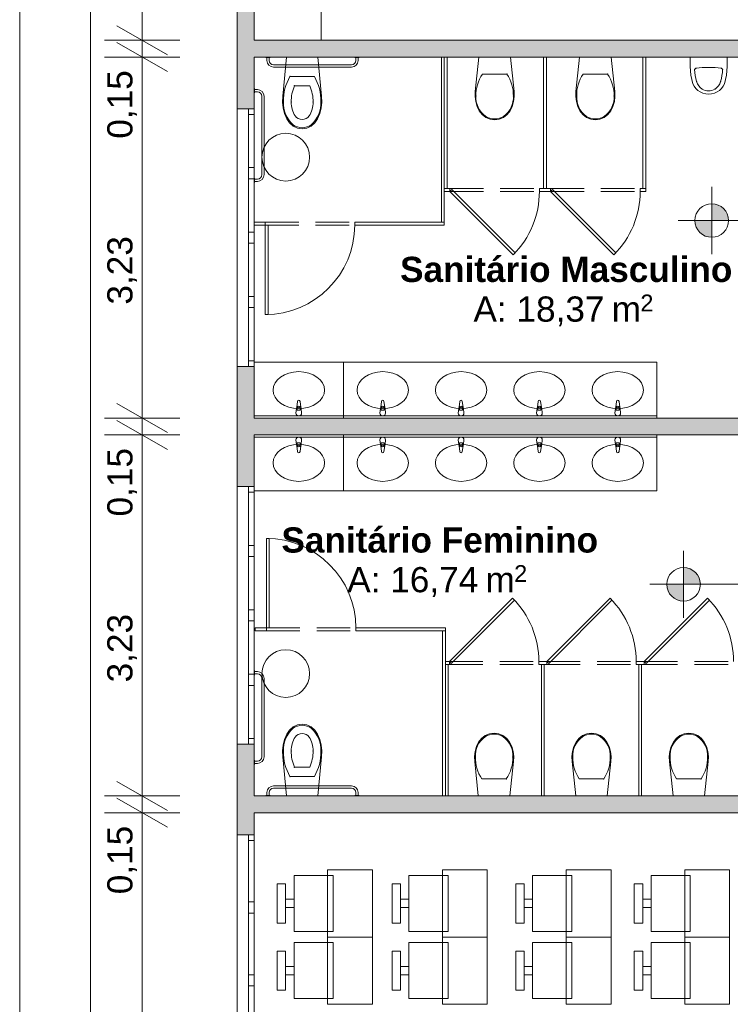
# Model space of a CAD drawing. Header units: millimetres. Extents: x 0 to 723, y 0 to 672.
# Tile 17 of 28: x 493 to 536, y 533 to 592. Entities that reach past the tile are written whole.
import ezdxf
from ezdxf.xclip import XClip

# ---------------------------------------------------------------- set-up
doc = ezdxf.new("R2010")
doc.units = ezdxf.units.MM
doc.header["$MEASUREMENT"] = 0
doc.header["$XCLIPFRAME"] = 0
doc.linetypes.add('Linha Tracejada 2_1', pattern=[3, 2, -1])
for name, color, linetype in [('Cotas - Geral.2D', 7, 'Continuous'), ('Desenho 2D - Geral.2D', 7, 'Continuous'), ('Interior - Mobiliário .ARQ', 7, 'Continuous'), ('Laje.ARQ', 7, 'Continuous'), ('Parede.ARQ', 7, 'Continuous'), ('Zonas.ARQ', 7, 'Continuous')]:
    doc.layers.add(name, color=color, linetype=linetype)
doc.styles.add('GENERATED_STYLE_1', font='txt')
doc.styles.add('GENERATED_STYLE_2', font='txt')

# ---------------------------------------------------------------- blocks, each defined once
blk = doc.blocks.new('Desenho_2_2', base_point=(-392.832, 470.64))
at = {"layer": 'Cotas - Geral.2D', "linetype": 'Continuous', "lineweight": 0}
for points in [[(534.51, 580.161), (535.51, 580.161), (535.433, 580.544), (535.217, 580.868), (534.892, 581.085), (534.51, 581.161)], [(534.51, 580.161), (533.51, 580.161), (533.586, 579.778), (533.802, 579.454), (534.127, 579.237), (534.51, 579.161)], [(532.829, 558.494), (533.829, 558.494), (533.753, 558.876), (533.536, 559.201), (533.211, 559.418), (532.829, 559.494)], [(532.829, 558.494), (531.829, 558.494), (531.905, 558.111), (532.122, 557.787), (532.446, 557.57), (532.829, 557.494)]]:
    blk.add_hatch(color=7, dxfattribs=at).paths.add_polyline_path(points)
at = {"layer": 'Parede.ARQ', "linetype": 'Continuous', "lineweight": 0}
for points in [[(506.244, 586.811), (507.244, 586.811), (507.244, 594.885), (506.244, 594.885)], [(507.244, 589.894), (545.511, 589.894), (545.511, 590.894), (507.244, 590.894)], [(506.244, 564.311), (507.244, 564.311), (507.244, 571.477), (506.244, 571.477)], [(507.244, 567.394), (556.511, 567.394), (556.511, 568.394), (507.244, 568.394)], [(506.244, 545.894), (507.244, 545.894), (507.244, 548.977), (506.244, 548.977)], [(507.244, 544.894), (506.244, 545.894), (506.244, 543.575), (507.244, 543.575)], [(507.244, 544.894), (542.844, 544.894), (541.844, 545.894), (506.244, 545.894)]]:
    blk.add_hatch(color=36, dxfattribs=at).paths.add_polyline_path(points)
at = {"layer": 'Cotas - Geral.2D', "color": 7, "linetype": 'Continuous', "lineweight": 0}
for p, q in [((493.286, 353.256), (493.286, 627.227)), ((500.582, 590.894), (500.582, 626.227)), ((499.082, 591.76), (502.082, 590.028)), ((502.832, 590.894), (498.332, 590.894)), ((499.082, 590.76), (502.082, 589.028)), ((500.582, 589.894), (500.582, 590.894)), ((502.832, 589.894), (498.332, 589.894)), ((500.582, 568.394), (500.582, 589.894)), ((534.51, 578.161), (534.51, 582.161)), ((532.51, 580.161), (541.25, 580.161)), ((499.082, 569.26), (502.082, 567.528)), ((502.832, 568.394), (498.332, 568.394)), ((499.082, 568.26), (502.082, 566.528)), ((500.582, 567.394), (500.582, 568.394)), ((502.832, 567.394), (498.332, 567.394)), ((500.582, 545.894), (500.582, 567.394)), ((532.829, 556.494), (532.829, 560.494)), ((530.829, 558.494), (539.57, 558.494)), ((499.082, 546.76), (502.082, 545.028)), ((500.582, 544.894), (500.582, 546.361)), ((502.832, 545.894), (498.332, 545.894)), ((502.082, 544.028), (499.082, 545.76)), ((499.082, 545.76), (502.082, 544.028)), ((500.582, 544.894), (500.582, 545.894)), ((502.832, 544.894), (498.332, 544.894)), ((502.832, 544.894), (498.332, 544.894)), ((500.582, 507.59), (500.582, 544.894)), ((500.582, 543.427), (500.582, 544.894))]:
    blk.add_line(p, q, dxfattribs=at)
for centre in [(534.51, 580.161), (532.829, 558.494)]:
    blk.add_circle(centre, 1, dxfattribs=at)
at = {"layer": 'Desenho 2D - Geral.2D', "color": 7, "linetype": 'Continuous', "lineweight": 0}
blk.add_line((497.511, 632.561), (497.511, 345.256), dxfattribs=at)
at = {"layer": 'Desenho 2D - Geral.2D', "color": 251, "linetype": 'Continuous', "lineweight": 0}
for centre in [(509.136, 583.936), (509.136, 553.176)]:
    blk.add_circle(centre, 1.421, dxfattribs=at)
at = {"layer": 'Interior - Mobiliário .ARQ', "color": 7, "linetype": 'Continuous', "lineweight": 0}
for p, q in [((507.244, 597.561), (507.244, 590.894)), ((511.244, 590.894), (511.244, 597.561)), ((507.244, 590.894), (511.244, 590.894)), ((508.211, 589.894), (507.944, 589.894)), ((507.944, 589.894), (507.944, 589.861)), ((507.944, 589.861), (508.011, 589.861)), ((508.011, 589.861), (508.011, 589.694)), ((508.144, 589.861), (508.011, 589.861)), ((508.144, 589.694), (508.144, 589.861)), ((508.144, 589.861), (508.211, 589.861)), ((508.211, 589.861), (508.211, 589.894)), ((513.044, 589.427), (508.411, 589.427)), ((508.955, 587.558), (509.171, 589.894)), ((509.171, 589.894), (511.051, 589.894)), ((511.051, 589.894), (511.267, 587.558)), ((513.511, 589.894), (513.244, 589.894)), ((513.244, 589.894), (513.244, 589.861)), ((513.244, 589.861), (513.311, 589.861)), ((513.311, 589.861), (513.311, 589.694)), ((513.444, 589.861), (513.311, 589.861)), ((513.444, 589.694), (513.444, 589.861)), ((513.444, 589.861), (513.511, 589.861)), ((513.511, 589.861), (513.511, 589.894)), ((518.578, 589.894), (518.411, 589.894)), ((518.411, 589.894), (518.411, 580.061)), ((518.744, 589.894), (518.578, 589.894)), ((518.578, 589.894), (518.578, 582.061)), ((518.578, 580.061), (518.578, 589.894)), ((518.744, 582.061), (518.744, 589.894)), ((520.638, 589.894), (520.422, 587.85)), ((522.518, 589.894), (520.638, 589.894)), ((522.733, 587.85), (522.518, 589.894)), ((524.661, 589.894), (524.494, 589.894)), ((524.494, 589.894), (524.494, 582.061)), ((524.661, 582.061), (524.661, 589.894)), ((526.638, 589.894), (526.422, 587.85)), ((528.518, 589.894), (526.638, 589.894)), ((528.733, 587.85), (528.518, 589.894)), ((530.578, 589.894), (530.411, 589.894)), ((530.411, 589.894), (530.411, 582.061)), ((530.578, 582.061), (530.578, 589.894)), ((535.423, 589.894), (533.223, 589.894)), ((533.223, 589.894), (533.223, 589.341)), ((535.423, 589.341), (535.423, 589.894)), ((508.411, 589.294), (513.044, 589.294)), ((521.578, 588.885), (520.851, 588.885)), ((522.304, 588.885), (521.578, 588.885)), ((527.578, 588.885), (526.851, 588.885)), ((528.304, 588.885), (527.578, 588.885)), ((533.223, 589.341), (533.263, 588.82)), ((533.263, 588.82), (533.382, 588.309)), ((535.263, 588.309), (535.383, 588.82)), ((535.383, 588.82), (535.423, 589.341)), ((509.385, 588.74), (510.111, 588.74)), ((509.653, 588.19), (510.111, 588.19)), ((510.111, 588.74), (510.837, 588.74)), ((510.111, 588.19), (510.569, 588.19)), ((533.382, 588.309), (533.456, 588.161)), ((535.19, 588.161), (535.263, 588.309)), ((507.244, 588.027), (507.244, 587.761)), ((507.278, 588.027), (507.244, 588.027)), ((507.244, 587.761), (507.278, 587.761)), ((507.278, 587.961), (507.278, 588.027)), ((507.444, 587.961), (507.278, 587.961)), ((507.278, 587.961), (507.278, 587.827)), ((507.278, 587.761), (507.278, 587.827)), ((507.278, 587.827), (507.444, 587.827)), ((520.422, 587.85), (520.412, 587.549)), ((522.744, 587.549), (522.733, 587.85)), ((526.422, 587.85), (526.412, 587.549)), ((528.744, 587.549), (528.733, 587.85)), ((533.456, 588.161), (533.556, 588.028)), ((533.556, 588.028), (533.679, 587.913)), ((533.679, 587.913), (533.822, 587.819)), ((533.822, 587.819), (533.98, 587.75)), ((533.98, 587.75), (534.149, 587.708)), ((534.149, 587.708), (534.323, 587.694)), ((534.323, 587.694), (534.497, 587.708)), ((534.497, 587.708), (534.665, 587.75)), ((534.665, 587.75), (534.824, 587.819)), ((534.824, 587.819), (534.967, 587.913)), ((534.967, 587.913), (535.09, 588.028)), ((535.09, 588.028), (535.19, 588.161)), ((507.711, 587.561), (507.711, 582.894)), ((507.844, 582.894), (507.844, 587.561)), ((508.945, 587.214), (508.955, 587.558)), ((508.982, 586.871), (508.945, 587.214)), ((511.277, 587.214), (511.241, 586.871)), ((511.267, 587.558), (511.277, 587.214)), ((520.412, 587.549), (520.448, 587.249)), ((520.448, 587.249), (520.531, 586.959)), ((522.624, 586.959), (522.707, 587.249)), ((522.707, 587.249), (522.744, 587.549)), ((526.412, 587.549), (526.448, 587.249)), ((526.448, 587.249), (526.531, 586.959)), ((528.624, 586.959), (528.707, 587.249)), ((528.707, 587.249), (528.744, 587.549)), ((509.064, 586.54), (508.982, 586.871)), ((509.191, 586.227), (509.064, 586.54)), ((511.158, 586.54), (511.031, 586.227)), ((511.241, 586.871), (511.158, 586.54)), ((520.531, 586.959), (520.658, 586.685)), ((520.658, 586.685), (520.828, 586.468)), ((520.828, 586.468), (521.049, 586.302)), ((522.107, 586.302), (522.327, 586.468)), ((522.327, 586.468), (522.498, 586.685)), ((522.498, 586.685), (522.624, 586.959)), ((526.531, 586.959), (526.658, 586.685)), ((526.658, 586.685), (526.828, 586.468)), ((526.828, 586.468), (527.049, 586.302)), ((528.107, 586.302), (528.327, 586.468)), ((528.327, 586.468), (528.498, 586.685)), ((528.498, 586.685), (528.624, 586.959)), ((509.362, 585.979), (509.191, 586.227)), ((509.582, 585.789), (509.362, 585.979)), ((509.571, 585.864), (509.571, 585.864)), ((509.697, 586.391), (509.697, 586.391)), ((510.111, 586.18), (510.111, 586.18)), ((510.86, 585.979), (510.64, 585.789)), ((511.031, 586.227), (510.86, 585.979)), ((521.049, 586.302), (521.304, 586.197)), ((521.304, 586.197), (521.578, 586.161)), ((521.578, 586.211), (521.578, 586.211)), ((521.578, 586.161), (521.851, 586.197)), ((521.851, 586.197), (522.107, 586.302)), ((522.118, 586.368), (522.118, 586.368)), ((527.049, 586.302), (527.304, 586.197)), ((527.304, 586.197), (527.578, 586.161)), ((527.578, 586.211), (527.578, 586.211)), ((527.578, 586.161), (527.851, 586.197)), ((527.851, 586.197), (528.107, 586.302)), ((528.118, 586.368), (528.118, 586.368)), ((509.837, 585.669), (509.582, 585.789)), ((510.111, 585.627), (509.837, 585.669)), ((510.111, 585.685), (510.111, 585.685)), ((510.385, 585.669), (510.111, 585.627)), ((510.64, 585.789), (510.385, 585.669)), ((507.278, 582.694), (507.244, 582.694)), ((507.244, 582.694), (507.244, 582.427)), ((507.244, 582.427), (507.278, 582.427)), ((507.278, 582.627), (507.278, 582.694)), ((507.444, 582.627), (507.278, 582.627)), ((507.278, 582.627), (507.278, 582.494)), ((507.278, 582.427), (507.278, 582.494)), ((507.278, 582.494), (507.444, 582.494)), ((518.911, 582.061), (518.578, 582.061)), ((518.578, 582.061), (518.578, 581.894)), ((518.578, 582.061), (518.744, 582.061)), ((518.578, 581.894), (518.911, 581.894)), ((518.911, 581.894), (518.911, 582.061)), ((519.029, 582.012), (518.911, 581.894)), ((518.911, 581.894), (522.682, 578.123)), ((522.8, 578.241), (519.029, 582.012)), ((524.578, 582.061), (524.244, 582.061)), ((524.244, 582.061), (524.244, 581.894)), ((524.244, 581.894), (524.578, 581.894)), ((524.494, 582.061), (524.661, 582.061)), ((524.911, 582.061), (524.578, 582.061)), ((524.578, 581.894), (524.911, 581.894)), ((524.911, 581.894), (524.911, 582.061)), ((525.029, 582.012), (524.911, 581.894)), ((524.911, 581.894), (528.682, 578.123)), ((528.8, 578.241), (525.029, 582.012)), ((530.578, 582.061), (530.244, 582.061)), ((530.244, 582.061), (530.244, 581.894)), ((530.244, 581.894), (530.578, 581.894)), ((530.411, 582.061), (530.578, 582.061)), ((530.578, 581.894), (530.578, 582.061)), ((507.911, 580.061), (507.244, 580.061)), ((507.244, 580.061), (507.244, 579.894)), ((507.911, 579.894), (507.911, 580.061)), ((518.578, 580.061), (513.244, 580.061)), ((513.244, 580.061), (513.244, 579.894)), ((518.411, 580.061), (518.578, 580.061)), ((518.578, 579.894), (518.578, 580.061)), ((507.244, 579.894), (507.911, 579.894)), ((507.911, 579.894), (507.911, 574.561)), ((508.078, 579.894), (507.911, 579.894)), ((508.078, 574.561), (508.078, 579.894)), ((513.244, 579.894), (518.578, 579.894)), ((522.682, 578.123), (522.8, 578.241)), ((528.682, 578.123), (528.8, 578.241)), ((507.911, 574.561), (508.078, 574.561)), ((512.578, 571.727), (507.244, 571.727)), ((507.244, 571.727), (507.244, 568.394)), ((531.244, 571.727), (512.578, 571.727)), ((512.578, 571.727), (512.578, 568.394)), ((512.578, 571.727), (512.578, 568.394)), ((531.244, 571.727), (531.244, 568.394)), ((509.771, 568.974), (509.744, 568.694)), ((509.837, 569.39), (509.793, 569.037)), ((509.82, 568.86), (509.82, 568.959)), ((510.002, 568.86), (509.82, 568.86)), ((510.029, 569.037), (509.985, 569.39)), ((510.002, 568.959), (510.002, 568.86)), ((510.078, 568.694), (510.051, 568.974)), ((514.771, 568.974), (514.744, 568.694)), ((514.837, 569.39), (514.793, 569.037)), ((514.82, 568.86), (514.82, 568.959)), ((515.002, 568.86), (514.82, 568.86)), ((515.029, 569.037), (514.985, 569.39)), ((515.002, 568.959), (515.002, 568.86)), ((515.078, 568.694), (515.051, 568.974)), ((519.438, 568.974), (519.411, 568.694)), ((519.504, 569.39), (519.46, 569.037)), ((519.487, 568.86), (519.487, 568.959)), ((519.668, 568.86), (519.487, 568.86)), ((519.696, 569.037), (519.652, 569.39)), ((519.668, 568.959), (519.668, 568.86)), ((519.744, 568.694), (519.718, 568.974)), ((524.104, 568.974), (524.078, 568.694)), ((524.17, 569.39), (524.126, 569.037)), ((524.154, 568.86), (524.154, 568.959)), ((524.335, 568.86), (524.154, 568.86)), ((524.363, 569.037), (524.318, 569.39)), ((524.335, 568.959), (524.335, 568.86)), ((524.411, 568.694), (524.384, 568.974)), ((528.771, 568.974), (528.744, 568.694)), ((528.837, 569.39), (528.793, 569.037)), ((528.82, 568.86), (528.82, 568.959)), ((529.002, 568.86), (528.82, 568.86)), ((529.029, 569.037), (528.985, 569.39)), ((529.002, 568.959), (529.002, 568.86)), ((529.078, 568.694), (529.051, 568.974)), ((512.578, 568.527), (507.244, 568.527)), ((512.578, 568.394), (507.244, 568.394)), ((531.244, 568.527), (512.578, 568.527)), ((531.244, 568.394), (512.578, 568.394)), ((512.578, 567.394), (507.244, 567.394)), ((507.244, 564.061), (507.244, 567.394)), ((512.578, 567.261), (507.244, 567.261)), ((509.771, 566.814), (509.744, 567.094)), ((510.078, 567.094), (510.051, 566.814)), ((512.578, 564.061), (512.578, 567.394)), ((531.244, 567.394), (512.578, 567.394)), ((512.578, 564.061), (512.578, 567.394)), ((531.244, 567.261), (512.578, 567.261)), ((514.771, 566.814), (514.744, 567.094)), ((515.078, 567.094), (515.051, 566.814)), ((519.438, 566.814), (519.411, 567.094)), ((519.744, 567.094), (519.718, 566.814)), ((524.104, 566.814), (524.078, 567.094)), ((524.411, 567.094), (524.384, 566.814)), ((528.771, 566.814), (528.744, 567.094)), ((529.078, 567.094), (529.051, 566.814)), ((531.244, 564.061), (531.244, 567.394)), ((509.837, 566.398), (509.793, 566.751)), ((509.82, 566.928), (509.82, 566.829)), ((510.002, 566.928), (509.82, 566.928)), ((510.029, 566.751), (509.985, 566.398)), ((510.002, 566.829), (510.002, 566.928)), ((514.837, 566.398), (514.793, 566.751)), ((514.82, 566.928), (514.82, 566.829)), ((515.002, 566.928), (514.82, 566.928)), ((515.029, 566.751), (514.985, 566.398)), ((515.002, 566.829), (515.002, 566.928)), ((519.504, 566.398), (519.46, 566.751)), ((519.487, 566.928), (519.487, 566.829)), ((519.668, 566.928), (519.487, 566.928)), ((519.696, 566.751), (519.652, 566.398)), ((519.668, 566.829), (519.668, 566.928)), ((524.17, 566.398), (524.126, 566.751)), ((524.154, 566.928), (524.154, 566.829)), ((524.335, 566.928), (524.154, 566.928)), ((524.363, 566.751), (524.318, 566.398)), ((524.335, 566.829), (524.335, 566.928)), ((528.837, 566.398), (528.793, 566.751)), ((528.82, 566.928), (528.82, 566.829)), ((529.002, 566.928), (528.82, 566.928)), ((529.029, 566.751), (528.985, 566.398)), ((529.002, 566.829), (529.002, 566.928)), ((512.578, 564.061), (507.244, 564.061)), ((531.244, 564.061), (512.578, 564.061)), ((507.978, 561.227), (508.144, 561.227)), ((507.978, 555.894), (507.978, 561.227)), ((508.144, 561.227), (508.144, 555.894)), ((518.878, 553.894), (522.649, 557.665)), ((522.767, 557.547), (518.996, 553.776)), ((522.649, 557.665), (522.767, 557.547)), ((524.678, 553.894), (528.449, 557.665)), ((528.567, 557.547), (524.796, 553.776)), ((528.449, 557.665), (528.567, 557.547)), ((530.478, 553.894), (534.249, 557.665)), ((534.367, 557.547), (530.596, 553.776)), ((534.249, 557.665), (534.367, 557.547)), ((507.311, 555.894), (507.978, 555.894)), ((507.311, 555.727), (507.311, 555.894)), ((507.978, 555.727), (507.311, 555.727)), ((507.978, 555.894), (507.978, 555.727)), ((508.144, 555.894), (507.978, 555.894)), ((513.311, 555.894), (518.644, 555.894)), ((513.311, 555.727), (513.311, 555.894)), ((518.644, 555.727), (513.311, 555.727)), ((518.478, 555.727), (518.644, 555.727)), ((518.478, 545.894), (518.478, 555.727)), ((518.644, 555.894), (518.644, 555.727)), ((518.644, 555.727), (518.644, 545.894)), ((518.644, 553.894), (518.878, 553.894)), ((518.644, 553.727), (518.644, 553.894)), ((518.878, 553.727), (518.644, 553.727)), ((518.644, 553.727), (518.811, 553.727)), ((518.644, 545.894), (518.644, 553.727)), ((518.811, 553.727), (518.811, 545.894)), ((518.878, 553.894), (518.878, 553.727)), ((518.996, 553.776), (518.878, 553.894)), ((524.211, 553.727), (524.211, 553.894)), ((524.211, 553.894), (524.444, 553.894)), ((524.444, 553.727), (524.211, 553.727)), ((524.361, 553.727), (524.528, 553.727)), ((524.361, 545.894), (524.361, 553.727)), ((524.444, 553.894), (524.678, 553.894)), ((524.678, 553.727), (524.444, 553.727)), ((524.528, 553.727), (524.528, 545.894)), ((524.678, 553.894), (524.678, 553.727)), ((524.796, 553.776), (524.678, 553.894)), ((530.011, 553.727), (530.011, 553.894)), ((530.011, 553.894), (530.244, 553.894)), ((530.244, 553.727), (530.011, 553.727)), ((530.161, 553.727), (530.328, 553.727)), ((530.161, 545.894), (530.161, 553.727)), ((530.244, 553.894), (530.478, 553.894)), ((530.478, 553.727), (530.244, 553.727)), ((530.328, 553.727), (530.328, 545.894)), ((530.478, 553.894), (530.478, 553.727)), ((530.596, 553.776), (530.478, 553.894)), ((507.244, 553.361), (507.278, 553.361)), ((507.244, 553.094), (507.244, 553.361)), ((507.278, 553.094), (507.244, 553.094)), ((507.278, 553.361), (507.278, 553.294)), ((507.278, 553.294), (507.444, 553.294)), ((507.278, 553.161), (507.278, 553.294)), ((507.278, 553.161), (507.278, 553.094)), ((507.444, 553.161), (507.278, 553.161)), ((507.711, 548.227), (507.711, 552.894)), ((507.844, 552.894), (507.844, 548.227)), ((509.837, 550.119), (509.582, 550)), ((510.111, 550.161), (509.837, 550.119)), ((510.385, 550.119), (510.111, 550.161)), ((510.111, 550.103), (510.111, 550.103)), ((510.64, 550), (510.385, 550.119)), ((509.191, 549.561), (509.064, 549.249)), ((509.362, 549.809), (509.191, 549.561)), ((509.582, 550), (509.362, 549.809)), ((509.571, 549.924), (509.571, 549.924)), ((510.111, 549.608), (510.111, 549.608)), ((510.86, 549.809), (510.64, 550)), ((511.031, 549.561), (510.86, 549.809)), ((511.158, 549.249), (511.031, 549.561)), ((520.795, 549.32), (521.015, 549.486)), ((521.015, 549.486), (521.271, 549.591)), ((521.271, 549.591), (521.544, 549.627)), ((521.544, 549.627), (521.818, 549.591)), ((521.544, 549.577), (521.544, 549.577)), ((521.818, 549.591), (522.073, 549.486)), ((522.073, 549.486), (522.294, 549.32)), ((526.595, 549.32), (526.815, 549.486)), ((526.815, 549.486), (527.071, 549.591)), ((527.071, 549.591), (527.344, 549.627)), ((527.344, 549.627), (527.618, 549.591)), ((527.344, 549.577), (527.344, 549.577)), ((527.618, 549.591), (527.873, 549.486)), ((527.873, 549.486), (528.094, 549.32)), ((532.395, 549.32), (532.615, 549.486)), ((532.615, 549.486), (532.871, 549.591)), ((532.871, 549.591), (533.144, 549.627)), ((533.144, 549.627), (533.418, 549.591)), ((533.144, 549.577), (533.144, 549.577)), ((533.418, 549.591), (533.673, 549.486)), ((533.673, 549.486), (533.894, 549.32)), ((508.982, 548.917), (508.945, 548.575)), ((509.064, 549.249), (508.982, 548.917)), ((509.697, 549.397), (509.697, 549.397)), ((511.241, 548.917), (511.158, 549.249)), ((511.277, 548.575), (511.241, 548.917)), ((520.498, 548.829), (520.624, 549.103)), ((520.624, 549.103), (520.795, 549.32)), ((522.085, 549.421), (522.085, 549.421)), ((522.294, 549.32), (522.464, 549.103)), ((522.464, 549.103), (522.591, 548.829)), ((526.298, 548.829), (526.424, 549.103)), ((526.424, 549.103), (526.595, 549.32)), ((527.885, 549.421), (527.885, 549.421)), ((528.094, 549.32), (528.264, 549.103)), ((528.264, 549.103), (528.391, 548.829)), ((532.098, 548.829), (532.224, 549.103)), ((532.224, 549.103), (532.395, 549.32)), ((533.685, 549.421), (533.685, 549.421)), ((533.894, 549.32), (534.064, 549.103)), ((534.064, 549.103), (534.191, 548.829)), ((508.945, 548.575), (508.955, 548.23)), ((511.267, 548.23), (511.277, 548.575)), ((520.378, 548.24), (520.415, 548.539)), ((520.415, 548.539), (520.498, 548.829)), ((522.591, 548.829), (522.674, 548.539)), ((522.674, 548.539), (522.71, 548.24)), ((526.178, 548.24), (526.215, 548.539)), ((526.215, 548.539), (526.298, 548.829)), ((528.391, 548.829), (528.474, 548.539)), ((528.474, 548.539), (528.51, 548.24)), ((531.978, 548.24), (532.015, 548.539)), ((532.015, 548.539), (532.098, 548.829)), ((534.191, 548.829), (534.274, 548.539)), ((534.274, 548.539), (534.31, 548.24)), ((507.244, 548.027), (507.278, 548.027)), ((507.244, 547.761), (507.244, 548.027)), ((507.278, 547.761), (507.244, 547.761)), ((507.278, 548.027), (507.278, 547.961)), ((507.278, 547.961), (507.444, 547.961)), ((507.278, 547.827), (507.278, 547.961)), ((507.278, 547.827), (507.278, 547.761)), ((507.444, 547.827), (507.278, 547.827)), ((508.955, 548.23), (509.171, 545.894)), ((511.051, 545.894), (511.267, 548.23)), ((520.389, 547.938), (520.378, 548.24)), ((520.605, 545.894), (520.389, 547.938)), ((522.7, 547.938), (522.484, 545.894)), ((522.71, 548.24), (522.7, 547.938)), ((526.189, 547.938), (526.178, 548.24)), ((526.405, 545.894), (526.189, 547.938)), ((528.5, 547.938), (528.284, 545.894)), ((528.51, 548.24), (528.5, 547.938)), ((531.989, 547.938), (531.978, 548.24)), ((532.205, 545.894), (531.989, 547.938)), ((534.3, 547.938), (534.084, 545.894)), ((534.31, 548.24), (534.3, 547.938)), ((509.653, 547.598), (510.111, 547.598)), ((510.111, 547.598), (510.569, 547.598)), ((509.385, 547.048), (510.111, 547.048)), ((510.111, 547.048), (510.837, 547.048)), ((521.544, 546.903), (520.818, 546.903)), ((522.271, 546.903), (521.544, 546.903)), ((527.344, 546.903), (526.618, 546.903)), ((528.071, 546.903), (527.344, 546.903)), ((533.144, 546.903), (532.418, 546.903)), ((533.871, 546.903), (533.144, 546.903)), ((508.011, 545.927), (508.011, 546.094)), ((508.144, 546.094), (508.144, 545.927)), ((508.411, 546.494), (513.044, 546.494)), ((513.044, 546.361), (508.411, 546.361)), ((513.311, 545.927), (513.311, 546.094)), ((513.444, 546.094), (513.444, 545.927)), ((507.944, 545.927), (508.011, 545.927)), ((507.944, 545.894), (507.944, 545.927)), ((508.211, 545.894), (507.944, 545.894)), ((508.144, 545.927), (508.011, 545.927)), ((508.144, 545.927), (508.211, 545.927)), ((508.211, 545.927), (508.211, 545.894)), ((509.171, 545.894), (511.051, 545.894)), ((513.244, 545.927), (513.311, 545.927)), ((513.244, 545.894), (513.244, 545.927)), ((513.511, 545.894), (513.244, 545.894)), ((513.444, 545.927), (513.311, 545.927)), ((513.444, 545.927), (513.511, 545.927)), ((513.511, 545.927), (513.511, 545.894)), ((518.644, 545.894), (518.478, 545.894)), ((518.811, 545.894), (518.644, 545.894)), ((522.484, 545.894), (520.605, 545.894)), ((524.528, 545.894), (524.361, 545.894)), ((528.284, 545.894), (526.405, 545.894)), ((530.328, 545.894), (530.161, 545.894)), ((534.084, 545.894), (532.205, 545.894)), ((514.295, 541.489), (511.628, 541.489)), ((511.628, 541.489), (511.628, 537.489)), ((514.295, 537.489), (514.295, 541.489)), ((521.138, 541.489), (518.471, 541.489)), ((518.471, 541.489), (518.471, 537.489)), ((521.138, 537.489), (521.138, 541.489)), ((528.508, 541.489), (525.841, 541.489)), ((525.841, 541.489), (525.841, 537.489)), ((528.508, 537.489), (528.508, 541.489)), ((535.562, 541.489), (532.896, 541.489)), ((532.896, 541.489), (532.896, 537.489)), ((535.562, 537.489), (535.562, 541.489)), ((511.961, 541.156), (509.628, 541.156)), ((509.628, 541.156), (509.628, 537.822)), ((511.961, 537.822), (511.961, 541.156)), ((518.805, 541.156), (516.471, 541.156)), ((516.471, 541.156), (516.471, 537.822)), ((518.805, 537.822), (518.805, 541.156)), ((526.175, 541.156), (523.841, 541.156)), ((523.841, 541.156), (523.841, 537.822)), ((526.175, 537.822), (526.175, 541.156)), ((533.229, 541.156), (530.896, 541.156)), ((530.896, 541.156), (530.896, 537.822)), ((533.229, 537.822), (533.229, 541.156)), ((509.128, 540.656), (508.628, 540.656)), ((508.628, 540.656), (508.628, 538.322)), ((509.128, 538.322), (509.128, 540.656)), ((515.971, 540.656), (515.471, 540.656)), ((515.471, 540.656), (515.471, 538.322)), ((515.971, 538.322), (515.971, 540.656)), ((523.341, 540.656), (522.841, 540.656)), ((522.841, 540.656), (522.841, 538.322)), ((523.341, 538.322), (523.341, 540.656)), ((530.396, 540.656), (529.896, 540.656)), ((529.896, 540.656), (529.896, 538.322)), ((530.396, 538.322), (530.396, 540.656)), ((509.628, 539.739), (509.128, 539.739)), ((509.128, 539.739), (509.128, 539.239)), ((509.628, 539.239), (509.628, 539.739)), ((516.471, 539.739), (515.971, 539.739)), ((515.971, 539.739), (515.971, 539.239)), ((516.471, 539.239), (516.471, 539.739)), ((523.841, 539.739), (523.341, 539.739)), ((523.341, 539.739), (523.341, 539.239)), ((523.841, 539.239), (523.841, 539.739)), ((530.896, 539.739), (530.396, 539.739)), ((530.396, 539.739), (530.396, 539.239)), ((530.896, 539.239), (530.896, 539.739)), ((509.128, 539.239), (509.628, 539.239)), ((515.971, 539.239), (516.471, 539.239)), ((523.341, 539.239), (523.841, 539.239)), ((530.396, 539.239), (530.896, 539.239)), ((508.628, 538.322), (509.128, 538.322)), ((509.628, 537.822), (511.961, 537.822)), ((515.471, 538.322), (515.971, 538.322)), ((516.471, 537.822), (518.805, 537.822)), ((522.841, 538.322), (523.341, 538.322)), ((523.841, 537.822), (526.175, 537.822)), ((529.896, 538.322), (530.396, 538.322)), ((530.896, 537.822), (533.229, 537.822)), ((511.961, 537.156), (509.628, 537.156)), ((509.628, 537.156), (509.628, 533.822)), ((514.295, 537.489), (511.628, 537.489)), ((511.628, 537.489), (511.628, 533.489)), ((511.628, 537.489), (514.295, 537.489)), ((511.961, 533.822), (511.961, 537.156)), ((514.295, 533.489), (514.295, 537.489)), ((518.805, 537.156), (516.471, 537.156)), ((516.471, 537.156), (516.471, 533.822)), ((521.138, 537.489), (518.471, 537.489)), ((518.471, 537.489), (518.471, 533.489)), ((518.471, 537.489), (521.138, 537.489)), ((518.805, 533.822), (518.805, 537.156)), ((521.138, 533.489), (521.138, 537.489)), ((526.175, 537.156), (523.841, 537.156)), ((523.841, 537.156), (523.841, 533.822)), ((528.508, 537.489), (525.841, 537.489)), ((525.841, 537.489), (525.841, 533.489)), ((525.841, 537.489), (528.508, 537.489)), ((526.175, 533.822), (526.175, 537.156)), ((528.508, 533.489), (528.508, 537.489)), ((533.229, 537.156), (530.896, 537.156)), ((530.896, 537.156), (530.896, 533.822)), ((535.562, 537.489), (532.896, 537.489)), ((532.896, 537.489), (532.896, 533.489)), ((532.896, 537.489), (535.562, 537.489)), ((533.229, 533.822), (533.229, 537.156)), ((535.562, 533.489), (535.562, 537.489)), ((509.128, 536.656), (508.628, 536.656)), ((508.628, 536.656), (508.628, 534.322)), ((509.128, 534.322), (509.128, 536.656)), ((515.971, 536.656), (515.471, 536.656)), ((515.471, 536.656), (515.471, 534.322)), ((515.971, 534.322), (515.971, 536.656)), ((523.341, 536.656), (522.841, 536.656)), ((522.841, 536.656), (522.841, 534.322)), ((523.341, 534.322), (523.341, 536.656)), ((530.396, 536.656), (529.896, 536.656)), ((529.896, 536.656), (529.896, 534.322)), ((530.396, 534.322), (530.396, 536.656)), ((509.628, 535.739), (509.128, 535.739)), ((509.128, 535.739), (509.128, 535.239)), ((509.628, 535.239), (509.628, 535.739)), ((516.471, 535.739), (515.971, 535.739)), ((515.971, 535.739), (515.971, 535.239)), ((516.471, 535.239), (516.471, 535.739)), ((523.841, 535.739), (523.341, 535.739)), ((523.341, 535.739), (523.341, 535.239)), ((523.841, 535.239), (523.841, 535.739)), ((530.896, 535.739), (530.396, 535.739)), ((530.396, 535.739), (530.396, 535.239)), ((530.896, 535.239), (530.896, 535.739)), ((509.128, 535.239), (509.628, 535.239)), ((515.971, 535.239), (516.471, 535.239)), ((523.341, 535.239), (523.841, 535.239)), ((530.396, 535.239), (530.896, 535.239)), ((508.628, 534.322), (509.128, 534.322)), ((515.471, 534.322), (515.971, 534.322)), ((522.841, 534.322), (523.341, 534.322)), ((529.896, 534.322), (530.396, 534.322)), ((509.628, 533.822), (511.961, 533.822)), ((516.471, 533.822), (518.805, 533.822)), ((523.841, 533.822), (526.175, 533.822)), ((530.896, 533.822), (533.229, 533.822)), ((511.628, 533.489), (514.295, 533.489)), ((518.471, 533.489), (521.138, 533.489)), ((525.841, 533.489), (528.508, 533.489)), ((532.896, 533.489), (535.562, 533.489))]:
    blk.add_line(p, q, dxfattribs=at)
at = {"layer": 'Interior - Mobiliário .ARQ', "color": 7, "linetype": 'Linha Tracejada 2_1', "lineweight": 0}
for p, q in [((518.911, 582.061), (524.244, 582.061)), ((518.911, 581.894), (524.244, 581.894)), ((524.911, 582.061), (530.244, 582.061)), ((524.911, 581.894), (530.244, 581.894)), ((507.911, 580.061), (513.244, 580.061)), ((507.911, 579.894), (513.244, 579.894)), ((507.978, 555.894), (513.311, 555.894)), ((507.978, 555.727), (513.311, 555.727)), ((518.878, 553.894), (524.211, 553.894)), ((518.878, 553.727), (524.211, 553.727)), ((524.678, 553.894), (530.011, 553.894)), ((524.678, 553.727), (530.011, 553.727)), ((530.478, 553.894), (535.811, 553.894)), ((530.478, 553.727), (535.811, 553.727))]:
    blk.add_line(p, q, dxfattribs=at)
at = {"layer": 'Interior - Mobiliário .ARQ', "color": 7, "linetype": 'Continuous', "lineweight": 0}
for centre, radius, start, end in [((508.411, 589.694), 0.4, 180, 270), ((508.411, 589.694), 0.267, 180, 270), ((513.044, 589.694), 0.267, 270, 0), ((513.044, 589.694), 0.4, 270, 0), ((507.444, 587.561), 0.4, 0, 90), ((507.444, 587.561), 0.267, 0, 90), ((507.444, 582.894), 0.267, 270, 0), ((507.444, 582.894), 0.4, 270, 0), ((518.911, 581.894), 5.333, 315, 0), ((524.911, 581.894), 5.333, 315, 0), ((507.911, 579.894), 5.333, 270, 0), ((509.911, 569.381), 0.0746, 7.13892, 172.86108), ((514.911, 569.381), 0.0746, 7.13892, 172.86108), ((519.578, 569.381), 0.0746, 7.13892, 172.86108), ((524.244, 569.381), 0.0746, 7.13892, 172.86108), ((528.911, 569.381), 0.0746, 7.13892, 172.86108), ((509.911, 568.961), 0.141, 147.22897, 174.83039), ((509.911, 568.961), 0.141, 32.77103, 147.22897), ((509.911, 568.959), 0.0907, 0, 180), ((509.911, 568.961), 0.141, 5.16961, 32.77103), ((514.911, 568.961), 0.141, 147.22897, 174.83039), ((514.911, 568.961), 0.141, 32.77103, 147.22897), ((514.911, 568.959), 0.0907, 0, 180), ((514.911, 568.961), 0.141, 5.16961, 32.77103), ((519.578, 568.961), 0.141, 147.22897, 174.83039), ((519.578, 568.961), 0.141, 32.77103, 147.22897), ((519.578, 568.959), 0.0907, 0, 180), ((519.578, 568.961), 0.141, 5.16961, 32.77103), ((524.244, 568.961), 0.141, 147.22897, 174.83039), ((524.244, 568.961), 0.141, 32.77103, 147.22897), ((524.244, 568.959), 0.0907, 0, 180), ((524.244, 568.961), 0.141, 5.16961, 32.77103), ((528.911, 568.961), 0.141, 147.22897, 174.83039), ((528.911, 568.961), 0.141, 32.77103, 147.22897), ((528.911, 568.959), 0.0907, 0, 180), ((528.911, 568.961), 0.141, 5.16961, 32.77103), ((509.911, 568.694), 0.167, 180, 0), ((514.911, 568.694), 0.167, 180, 0), ((519.578, 568.694), 0.167, 180, 0), ((524.244, 568.694), 0.167, 180, 0), ((528.911, 568.694), 0.167, 180, 0), ((509.911, 567.094), 0.167, 0, 180), ((514.911, 567.094), 0.167, 0, 180), ((519.578, 567.094), 0.167, 0, 180), ((524.244, 567.094), 0.167, 0, 180), ((528.911, 567.094), 0.167, 0, 180), ((509.911, 566.827), 0.141, 185.16961, 212.77103), ((509.911, 566.827), 0.141, 212.77103, 327.22897), ((509.911, 566.829), 0.0907, 180, 0), ((509.911, 566.827), 0.141, 327.22897, 354.83039), ((514.911, 566.827), 0.141, 185.16961, 212.77103), ((514.911, 566.827), 0.141, 212.77103, 327.22897), ((514.911, 566.829), 0.0907, 180, 0), ((514.911, 566.827), 0.141, 327.22897, 354.83039), ((519.578, 566.827), 0.141, 185.16961, 212.77103), ((519.578, 566.827), 0.141, 212.77103, 327.22897), ((519.578, 566.829), 0.0907, 180, 0), ((519.578, 566.827), 0.141, 327.22897, 354.83039), ((524.244, 566.827), 0.141, 185.16961, 212.77103), ((524.244, 566.827), 0.141, 212.77103, 327.22897), ((524.244, 566.829), 0.0907, 180, 0), ((524.244, 566.827), 0.141, 327.22897, 354.83039), ((528.911, 566.827), 0.141, 185.16961, 212.77103), ((528.911, 566.827), 0.141, 212.77103, 327.22897), ((528.911, 566.829), 0.0907, 180, 0), ((528.911, 566.827), 0.141, 327.22897, 354.83039), ((509.911, 566.407), 0.0746, 187.13892, 352.86108), ((514.911, 566.407), 0.0746, 187.13892, 352.86108), ((519.578, 566.407), 0.0746, 187.13892, 352.86108), ((524.244, 566.407), 0.0746, 187.13892, 352.86108), ((528.911, 566.407), 0.0746, 187.13892, 352.86108), ((507.978, 555.894), 5.333, 0, 90), ((518.878, 553.894), 5.333, 0, 45), ((524.678, 553.894), 5.333, 0, 45), ((530.478, 553.894), 5.333, 0, 45), ((507.444, 552.894), 0.4, 0, 90), ((507.444, 552.894), 0.267, 0, 90), ((507.444, 548.227), 0.4, 270, 0), ((507.444, 548.227), 0.267, 270, 0), ((508.411, 546.094), 0.4, 90, 180), ((508.411, 546.094), 0.267, 90, 180), ((513.044, 546.094), 0.4, 0, 90), ((513.044, 546.094), 0.267, 0, 90)]:
    blk.add_arc(centre, radius, start, end, dxfattribs=at)
for centre, major_axis, ratio, start_param, end_param in [((523.298, 587.631), (2.835, 0), 0.875546, 2.612188, 3.165208), ((519.857, 587.631), (2.835, 0), 0.875546, 6.259569, 6.81259), ((529.298, 587.631), (2.835, 0), 0.875546, 2.612188, 3.165208), ((525.857, 587.631), (2.835, 0), 0.875546, 6.259569, 6.81259), ((533.577, 589.148), (0.0889, 0), 0.93164, 1.753661, 3.055796), ((537.256, 589.337), (3.772, 0), 0.93164, 3.193476, 3.39964), ((534.323, 584.274), (5.373, 0), 0.93164, 1.428537, 1.713056), ((531.39, 589.337), (3.772, 0), 0.93164, 6.025138, 6.231302), ((535.068, 589.148), (0.0889, 0), 0.93164, 0.085797, 1.387931), ((511.832, 587.308), (0, 2.837), 0.999377, 1.041392, 1.594412), ((511.874, 587.243), (0, 2.416), 0.999377, 1.167971, 1.583698), ((508.348, 587.243), (0, 2.416), 0.999377, 4.699487, 5.115214), ((508.39, 587.308), (0, 2.837), 0.999377, 4.688773, 5.241794), ((534.52, 588.686), (0.949, 0), 0.93164, 3.42286, 4.04878), ((534.126, 588.686), (0.949, 0), 0.93164, 5.375998, 6.001918), ((534.323, 588.544), (0.71, 0), 0.93164, 4.135515, 5.289263), ((510.707, 587.145), (0, 1.714), 0.999377, 1.515065, 2.415654), ((511.011, 587.217), (0, 1.552), 0.999377, 1.574045, 2.131711), ((509.212, 587.217), (0, 1.552), 0.999377, 4.151475, 4.70914), ((509.515, 587.145), (0, 1.714), 0.999377, 3.867532, 4.76812), ((522.174, 587.489), (1.713, 0), 0.875546, 3.085861, 3.98645), ((520.981, 587.489), (1.713, 0), 0.875546, 5.438328, 6.338917), ((528.174, 587.489), (1.713, 0), 0.875546, 3.085861, 3.98645), ((526.981, 587.489), (1.713, 0), 0.875546, 5.438328, 6.338917), ((510.116, 586.609), (0, 0.924), 0.999377, 2.509088, 3.135732), ((510.116, 586.702), (0, 0.522), 0.999377, 2.207897, 3.131202), ((510.106, 586.702), (0, 0.522), 0.999377, 3.151983, 4.075288), ((510.106, 586.609), (0, 0.924), 0.999377, 3.147453, 3.774097), ((521.583, 587.02), (0.923, 0), 0.875546, 4.079884, 4.706528), ((521.572, 587.02), (0.923, 0), 0.875546, 4.71825, 5.344894), ((527.583, 587.02), (0.923, 0), 0.875546, 4.079884, 4.706528), ((527.572, 587.02), (0.923, 0), 0.875546, 4.71825, 5.344894), ((510.116, 549.179), (0, 0.924), 0.999377, 0.005861, 0.632505), ((510.106, 549.179), (0, 0.924), 0.999377, 5.650681, 6.277325), ((510.707, 548.643), (0, 1.714), 0.999377, 0.725939, 1.626528), ((510.116, 549.086), (0, 0.522), 0.999377, 0.010391, 0.933696), ((510.106, 549.086), (0, 0.522), 0.999377, 5.34949, 6.272794), ((509.515, 548.643), (0, 1.714), 0.999377, 4.656658, 5.557246), ((521.55, 548.768), (0.923, 0), 0.875546, 1.576657, 2.203301), ((521.539, 548.768), (0.923, 0), 0.875546, 0.938292, 1.564935), ((527.35, 548.768), (0.923, 0), 0.875546, 1.576657, 2.203301), ((527.339, 548.768), (0.923, 0), 0.875546, 0.938292, 1.564935), ((533.15, 548.768), (0.923, 0), 0.875546, 1.576657, 2.203301), ((533.139, 548.768), (0.923, 0), 0.875546, 0.938292, 1.564935), ((511.011, 548.571), (0, 1.552), 0.999377, 1.009882, 1.567548), ((509.212, 548.571), (0, 1.552), 0.999377, 4.715638, 5.273303), ((522.141, 548.299), (1.713, 0), 0.875546, 2.296735, 3.197324), ((520.948, 548.299), (1.713, 0), 0.875546, 6.227454, 7.128043), ((527.941, 548.299), (1.713, 0), 0.875546, 2.296735, 3.197324), ((526.748, 548.299), (1.713, 0), 0.875546, 6.227454, 7.128043), ((533.741, 548.299), (1.713, 0), 0.875546, 2.296735, 3.197324), ((532.548, 548.299), (1.713, 0), 0.875546, 6.227454, 7.128043), ((511.832, 548.48), (0, 2.837), 0.999377, 1.547181, 2.100201), ((511.874, 548.545), (0, 2.416), 0.999377, 1.557894, 1.973621), ((508.348, 548.545), (0, 2.416), 0.999377, 4.309564, 4.725291), ((508.39, 548.48), (0, 2.837), 0.999377, 4.182984, 4.736005), ((523.265, 548.157), (2.835, 0), 0.875546, 3.117977, 3.670997), ((519.824, 548.157), (2.835, 0), 0.875546, 5.753781, 6.306801), ((529.065, 548.157), (2.835, 0), 0.875546, 3.117977, 3.670997), ((525.624, 548.157), (2.835, 0), 0.875546, 5.753781, 6.306801), ((534.865, 548.157), (2.835, 0), 0.875546, 3.117977, 3.670997), ((531.424, 548.157), (2.835, 0), 0.875546, 5.753781, 6.306801)]:
    blk.add_ellipse(centre, major_axis=major_axis, ratio=ratio, start_param=start_param, end_param=end_param, dxfattribs=at)
for centre in [(509.911, 570.061), (514.911, 570.061), (519.578, 570.061), (524.244, 570.061), (528.911, 570.061), (509.911, 565.727), (514.911, 565.727), (519.578, 565.727), (524.244, 565.727), (528.911, 565.727)]:
    blk.add_ellipse(centre, major_axis=(1.533, 0), ratio=0.717391, dxfattribs=at)
for p in [(522.304, 588.885), (528.304, 588.885), (533.489, 589.155), (533.561, 589.229), (535.085, 589.229), (535.157, 589.155), (509.385, 588.74), (509.653, 588.19), (533.608, 588.441), (535.037, 588.441), (533.936, 587.989), (534.71, 587.989), (508.997, 587.241), (509.46, 587.212), (510.762, 587.212), (511.225, 587.241), (520.464, 587.572), (522.691, 587.572), (526.464, 587.572), (528.691, 587.572), (510.525, 586.391), (510.652, 585.864), (521.037, 586.368), (527.037, 586.368), (510.652, 549.924), (510.525, 549.397), (521.004, 549.421), (526.804, 549.421), (532.604, 549.421), (508.997, 548.547), (509.46, 548.576), (510.762, 548.576), (511.225, 548.547), (520.431, 548.216), (522.658, 548.216), (526.231, 548.216), (528.458, 548.216), (532.031, 548.216), (534.258, 548.216), (509.653, 547.598), (509.385, 547.048), (522.271, 546.903), (528.071, 546.903), (533.871, 546.903)]:
    blk.add_point(p, dxfattribs=at)
at = {"layer": 'Laje.ARQ', "color": 83, "linetype": 'Continuous', "lineweight": 0, "flags": 128}
for points in [[(507.244, 590.894), (556.511, 590.894), (556.511, 626.227), (507.244, 626.227)], [(507.244, 568.394), (545.511, 568.394), (545.511, 589.894), (507.244, 589.894)], [(507.244, 545.894), (541.844, 545.894), (541.844, 567.394), (507.244, 567.394)], [(507.244, 507.59), (556.511, 507.59), (556.511, 544.894), (507.244, 544.894)]]:
    blk.add_lwpolyline(points, close=True, dxfattribs=at)
at = {"layer": 'Parede.ARQ', "color": 7, "linetype": 'Continuous', "lineweight": 0}
for p, q in [((506.244, 586.811), (506.244, 571.477)), ((506.911, 586.811), (506.244, 586.811)), ((506.911, 586.477), (506.911, 586.811)), ((507.244, 586.811), (506.911, 586.811)), ((507.244, 586.811), (506.911, 586.811)), ((507.244, 586.477), (506.911, 586.477)), ((506.911, 583.311), (506.911, 586.477)), ((507.244, 586.811), (507.244, 571.477)), ((507.244, 586.811), (507.244, 586.477)), ((507.244, 586.477), (507.244, 583.311)), ((506.911, 582.977), (506.911, 583.311)), ((506.911, 583.311), (507.244, 583.311)), ((506.911, 582.644), (506.911, 582.977)), ((507.244, 583.311), (507.244, 582.977)), ((507.244, 582.977), (507.244, 582.644)), ((507.244, 582.644), (506.911, 582.644)), ((506.911, 579.477), (506.911, 582.644)), ((507.244, 582.644), (507.244, 579.477)), ((506.911, 579.144), (506.911, 579.477)), ((506.911, 579.477), (507.244, 579.477)), ((507.244, 579.477), (507.244, 579.144)), ((506.911, 578.811), (506.911, 579.144)), ((507.244, 578.811), (506.911, 578.811)), ((506.911, 575.644), (506.911, 578.811)), ((507.244, 579.144), (507.244, 578.811)), ((507.244, 578.811), (507.244, 575.644)), ((506.911, 575.311), (506.911, 575.644)), ((506.911, 575.644), (507.244, 575.644)), ((506.911, 574.977), (506.911, 575.311)), ((507.244, 575.644), (507.244, 575.311)), ((507.244, 575.311), (507.244, 574.977)), ((507.244, 574.977), (506.911, 574.977)), ((506.911, 571.811), (506.911, 574.977)), ((507.244, 574.977), (507.244, 571.811)), ((506.911, 571.477), (506.911, 571.811)), ((506.911, 571.811), (507.244, 571.811)), ((507.244, 571.811), (507.244, 571.477)), ((506.911, 571.477), (506.244, 571.477)), ((507.244, 571.477), (506.911, 571.477)), ((507.244, 571.477), (506.911, 571.477)), ((506.244, 548.977), (506.244, 564.311)), ((506.911, 564.311), (506.244, 564.311)), ((506.911, 564.311), (506.911, 563.977)), ((507.244, 564.311), (506.911, 564.311)), ((507.244, 564.311), (506.911, 564.311)), ((507.244, 548.977), (507.244, 564.311)), ((507.244, 563.977), (507.244, 564.311)), ((506.911, 563.977), (507.244, 563.977)), ((506.911, 563.977), (506.911, 560.811)), ((507.244, 560.811), (507.244, 563.977)), ((507.244, 560.811), (506.911, 560.811)), ((506.911, 560.811), (506.911, 560.477)), ((507.244, 560.477), (507.244, 560.811)), ((506.911, 560.477), (506.911, 560.144)), ((506.911, 560.144), (507.244, 560.144)), ((506.911, 560.144), (506.911, 556.977)), ((507.244, 560.144), (507.244, 560.477)), ((507.244, 556.977), (507.244, 560.144)), ((507.244, 556.977), (506.911, 556.977)), ((506.911, 556.977), (506.911, 556.644)), ((506.911, 556.644), (506.911, 556.311)), ((507.244, 556.644), (507.244, 556.977)), ((507.244, 556.311), (507.244, 556.644)), ((506.911, 556.311), (507.244, 556.311)), ((506.911, 556.311), (506.911, 553.144)), ((507.244, 553.144), (507.244, 556.311)), ((507.244, 553.144), (506.911, 553.144)), ((506.911, 553.144), (506.911, 552.811)), ((507.244, 552.811), (507.244, 553.144)), ((506.911, 552.811), (506.911, 552.477)), ((506.911, 552.477), (507.244, 552.477)), ((506.911, 552.477), (506.911, 549.311)), ((507.244, 552.477), (507.244, 552.811)), ((507.244, 549.311), (507.244, 552.477)), ((506.911, 548.977), (506.244, 548.977)), ((507.244, 549.311), (506.911, 549.311)), ((506.911, 549.311), (506.911, 548.977)), ((507.244, 548.977), (506.911, 548.977)), ((507.244, 548.977), (506.911, 548.977)), ((507.244, 548.977), (507.244, 549.311)), ((506.244, 508.909), (506.244, 543.575)), ((506.911, 543.575), (506.244, 543.575)), ((506.911, 543.575), (506.911, 543.242)), ((507.244, 543.575), (506.911, 543.575)), ((507.244, 543.575), (506.911, 543.575)), ((506.911, 543.242), (507.244, 543.242)), ((506.911, 543.242), (506.911, 539.575)), ((507.244, 508.909), (507.244, 543.575)), ((507.244, 543.242), (507.244, 543.575)), ((507.244, 539.575), (507.244, 543.242)), ((507.244, 539.575), (506.911, 539.575)), ((506.911, 539.575), (506.911, 539.242)), ((507.244, 539.242), (507.244, 539.575)), ((506.911, 539.242), (506.911, 538.909)), ((507.244, 538.909), (507.244, 539.242)), ((506.911, 538.909), (507.244, 538.909)), ((506.911, 538.909), (506.911, 535.242)), ((507.244, 535.242), (507.244, 538.909)), ((507.244, 535.242), (506.911, 535.242)), ((506.911, 535.242), (506.911, 534.909)), ((506.911, 534.909), (506.911, 534.575)), ((507.244, 534.909), (507.244, 535.242)), ((507.244, 534.575), (507.244, 534.909)), ((506.911, 534.575), (507.244, 534.575)), ((506.911, 534.575), (506.911, 530.909)), ((507.244, 530.909), (507.244, 534.575))]:
    blk.add_line(p, q, dxfattribs=at)
at = {"layer": 'Parede.ARQ', "color": 7, "linetype": 'Continuous', "lineweight": 0, "flags": 128}
for points in [[(506.244, 594.885), (506.244, 586.811)], [(507.244, 590.894), (507.244, 594.885)], [(545.511, 590.894), (507.244, 590.894)], [(507.244, 586.811), (507.244, 589.894)], [(507.244, 589.894), (545.511, 589.894)], [(506.244, 571.477), (506.244, 564.311)], [(507.244, 568.394), (507.244, 571.477)], [(545.511, 568.394), (507.244, 568.394)], [(507.244, 564.311), (507.244, 567.394)], [(507.244, 567.394), (541.844, 567.394)], [(506.244, 548.977), (506.244, 545.894)], [(507.244, 545.894), (507.244, 548.977)], [(506.244, 545.894), (506.244, 543.575)], [(541.844, 545.894), (507.244, 545.894)], [(507.244, 543.575), (507.244, 544.894)], [(507.244, 544.894), (542.844, 544.894)]]:
    blk.add_lwpolyline(points, dxfattribs=at)
at = {"layer": 'Zonas.ARQ', "color": 7, "linetype": 'Continuous', "lineweight": 0}
for p, q in [((506.911, 586.811), (506.244, 586.811)), ((507.244, 586.811), (506.911, 586.811)), ((506.911, 571.477), (506.244, 571.477)), ((507.244, 571.477), (506.911, 571.477)), ((506.911, 564.311), (506.244, 564.311)), ((507.244, 564.311), (506.911, 564.311)), ((506.911, 548.977), (506.244, 548.977)), ((507.244, 548.977), (506.911, 548.977)), ((506.911, 543.575), (506.244, 543.575)), ((507.244, 543.575), (506.911, 543.575))]:
    blk.add_line(p, q, dxfattribs=at)
at = {"layer": 'Cotas - Geral.2D', "color": 7, "linetype": 'Continuous', "lineweight": 0, "char_height": 1.5, "width": 3.99087, "attachment_point": 7, "rotation": 90, "style": 'GENERATED_STYLE_1'}
for s, insert in [('\\A1;{\\pql;\\fArial|b0|i0|c0|p38;0,15}', (500.282, 585.036)), ('\\A1;{\\pql;\\fArial|b0|i0|c0|p38;3,23}', (500.282, 575.153)), ('\\A1;{\\pql;\\fArial|b0|i0|c0|p38;0,15}', (500.282, 562.536)), ('\\A1;{\\pql;\\fArial|b0|i0|c0|p38;3,23}', (500.282, 552.653)), ('\\A1;{\\pql;\\fArial|b0|i0|c0|p38;0,15}', (500.282, 540.036))]:
    blk.add_mtext(s, dxfattribs=dict(at, insert=insert))
at = {"layer": 'Zonas.ARQ', "color": 7, "linetype": 'Continuous', "lineweight": 0, "attachment_point": 1}
for s, insert, char_height, style in [('\\A1;{\\pql;\\fArial|b1|i0|c0|p38;Sanitário Masculino}', (515.943, 578.001), 1.5, 'GENERATED_STYLE_2'), ('\\A1;{\\pql;\\fArial|b0|i0|c0|p38;A: 18,37}', (520.315, 575.638), 1.5, 'GENERATED_STYLE_1'), ('\\A1;{\\pql;\\fArial|b0|i0|c0|p38;2}', (530.258, 575.752), 1, 'GENERATED_STYLE_1'), ('\\A1;{\\pql;\\fArial|b0|i0|c0|p38; m}', (527.968, 575.638), 1.5, 'GENERATED_STYLE_1'), ('\\A1;{\\pql;\\fArial|b1|i0|c0|p38;Sanitário Feminino}', (508.877, 561.885), 1.5, 'GENERATED_STYLE_2'), ('\\A1;{\\pql;\\fArial|b0|i0|c0|p38;A: 16,74}', (512.797, 559.522), 1.5, 'GENERATED_STYLE_1'), ('\\A1;{\\pql;\\fArial|b0|i0|c0|p38;2}', (522.739, 559.636), 1, 'GENERATED_STYLE_1'), ('\\A1;{\\pql;\\fArial|b0|i0|c0|p38; m}', (520.449, 559.522), 1.5, 'GENERATED_STYLE_1')]:
    blk.add_mtext(s, dxfattribs=dict(at, insert=insert, char_height=char_height, style=style))

msp = doc.modelspace()

# ---------------------------------------------------------------- block references
at = {"color": 7, "linetype": 'Continuous', "lineweight": 0}
ref = msp.add_blockref('Desenho_2_2', (-392.832, 470.64), dxfattribs=at)
XClip(ref).set_block_clipping_path([(481.2565355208, 323.9834960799), (703.3929709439, 655.0257970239)])

doc.saveas('drawing.dxf')
